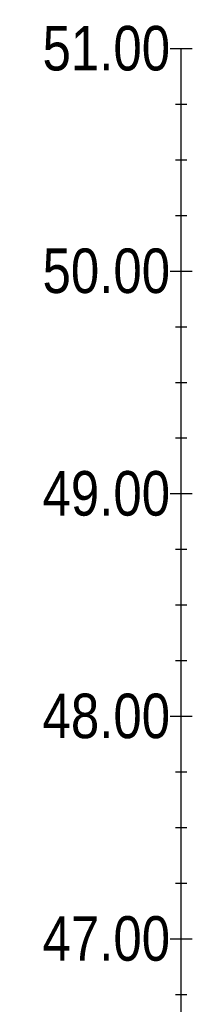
# Model space of a CAD drawing. Header units: metres. Extents: x 0 to 5465380, y 0 to 5925815.
# Tile 140 of 141: x 5465218 to 5465226, y 5925762 to 5925806. Entities that reach past the tile are written whole.
import ezdxf

# ---------------------------------------------------------------- set-up
doc = ezdxf.new("R2010")
doc.units = ezdxf.units.M
for name, color, linetype in [('AecObjExplode_rys 1_Vport_D5A', 7, 'Continuous'), ('AecObjExplode_rys 3_Vport_DDD', 7, 'Continuous'), ('AecObjExplode_rys 4_Vport_E22', 7, 'Continuous'), ('C-DROGI-PROFILE-WIDOKI', 7, 'Continuous')]:
    doc.layers.add(name, color=color, linetype=linetype)
doc.styles.add('ARIAL 2', font='ARIALN.TTF')

# ---------------------------------------------------------------- blocks, each defined once
blk = doc.blocks.new('AecObjExplode_rys 1_Vport_D5A')
at = {"layer": 'C-DROGI-PROFILE-WIDOKI', "color": 7, "linetype": 'Continuous', "lineweight": -3}
for p, q in [((5465224.818, 5925805.154), (5465225.818, 5925805.154)), ((5465225.318, 5925715.154), (5465225.318, 5925805.154)), ((5465225.068, 5925802.654), (5465225.568, 5925802.654)), ((5465225.068, 5925800.154), (5465225.568, 5925800.154)), ((5465225.068, 5925797.654), (5465225.568, 5925797.654)), ((5465224.818, 5925795.154), (5465225.818, 5925795.154)), ((5465225.068, 5925792.654), (5465225.568, 5925792.654)), ((5465225.068, 5925790.154), (5465225.568, 5925790.154)), ((5465225.068, 5925787.654), (5465225.568, 5925787.654)), ((5465224.818, 5925785.154), (5465225.818, 5925785.154)), ((5465225.068, 5925782.654), (5465225.568, 5925782.654)), ((5465225.068, 5925780.154), (5465225.568, 5925780.154)), ((5465225.068, 5925777.654), (5465225.568, 5925777.654)), ((5465224.818, 5925775.154), (5465225.818, 5925775.154)), ((5465225.068, 5925772.654), (5465225.568, 5925772.654)), ((5465225.068, 5925770.154), (5465225.568, 5925770.154)), ((5465225.068, 5925767.654), (5465225.568, 5925767.654)), ((5465224.818, 5925765.154), (5465225.818, 5925765.154)), ((5465225.068, 5925762.654), (5465225.568, 5925762.654))]:
    blk.add_line(p, q, dxfattribs=at)
at = {"layer": 'C-DROGI-PROFILE-WIDOKI', "color": 7, "linetype": 'Continuous', "lineweight": -3, "char_height": 2, "attachment_point": 6, "style": 'ARIAL 2'}
for s, insert in [('51.00', (5465224.818, 5925805.154)), ('50.00', (5465224.818, 5925795.154)), ('49.00', (5465224.818, 5925785.154)), ('48.00', (5465224.818, 5925775.154)), ('47.00', (5465224.818, 5925765.154))]:
    blk.add_mtext(s, dxfattribs=dict(at, insert=insert))
blk = doc.blocks.new('AecObjExplode_rys 4_Vport_E22')
at = {"layer": 'C-DROGI-PROFILE-WIDOKI', "color": 7, "linetype": 'Continuous', "lineweight": -3}
for p, q in [((5465224.818, 5925805.154), (5465225.818, 5925805.154)), ((5465225.318, 5925715.154), (5465225.318, 5925805.154)), ((5465225.068, 5925802.654), (5465225.568, 5925802.654)), ((5465225.068, 5925800.154), (5465225.568, 5925800.154)), ((5465225.068, 5925797.654), (5465225.568, 5925797.654)), ((5465224.818, 5925795.154), (5465225.818, 5925795.154)), ((5465225.068, 5925792.654), (5465225.568, 5925792.654)), ((5465225.068, 5925790.154), (5465225.568, 5925790.154)), ((5465225.068, 5925787.654), (5465225.568, 5925787.654)), ((5465224.818, 5925785.154), (5465225.818, 5925785.154)), ((5465225.068, 5925782.654), (5465225.568, 5925782.654)), ((5465225.068, 5925780.154), (5465225.568, 5925780.154)), ((5465225.068, 5925777.654), (5465225.568, 5925777.654)), ((5465224.818, 5925775.154), (5465225.818, 5925775.154)), ((5465225.068, 5925772.654), (5465225.568, 5925772.654)), ((5465225.068, 5925770.154), (5465225.568, 5925770.154)), ((5465225.068, 5925767.654), (5465225.568, 5925767.654)), ((5465224.818, 5925765.154), (5465225.818, 5925765.154)), ((5465225.068, 5925762.654), (5465225.568, 5925762.654))]:
    blk.add_line(p, q, dxfattribs=at)
at = {"layer": 'C-DROGI-PROFILE-WIDOKI', "color": 7, "linetype": 'Continuous', "lineweight": -3, "char_height": 2, "attachment_point": 6, "style": 'ARIAL 2'}
for s, insert in [('51.00', (5465224.818, 5925805.154)), ('50.00', (5465224.818, 5925795.154)), ('49.00', (5465224.818, 5925785.154)), ('48.00', (5465224.818, 5925775.154)), ('47.00', (5465224.818, 5925765.154))]:
    blk.add_mtext(s, dxfattribs=dict(at, insert=insert))
blk = doc.blocks.new('AecObjExplode_rys 3_Vport_DDD')
at = {"layer": 'C-DROGI-PROFILE-WIDOKI', "color": 7, "linetype": 'Continuous', "lineweight": -3}
for p, q in [((5465224.818, 5925805.154), (5465225.818, 5925805.154)), ((5465225.318, 5925715.154), (5465225.318, 5925805.154)), ((5465225.068, 5925802.654), (5465225.568, 5925802.654)), ((5465225.068, 5925800.154), (5465225.568, 5925800.154)), ((5465225.068, 5925797.654), (5465225.568, 5925797.654)), ((5465224.818, 5925795.154), (5465225.818, 5925795.154)), ((5465225.068, 5925792.654), (5465225.568, 5925792.654)), ((5465225.068, 5925790.154), (5465225.568, 5925790.154)), ((5465225.068, 5925787.654), (5465225.568, 5925787.654)), ((5465224.818, 5925785.154), (5465225.818, 5925785.154)), ((5465225.068, 5925782.654), (5465225.568, 5925782.654)), ((5465225.068, 5925780.154), (5465225.568, 5925780.154)), ((5465225.068, 5925777.654), (5465225.568, 5925777.654)), ((5465224.818, 5925775.154), (5465225.818, 5925775.154)), ((5465225.068, 5925772.654), (5465225.568, 5925772.654)), ((5465225.068, 5925770.154), (5465225.568, 5925770.154)), ((5465225.068, 5925767.654), (5465225.568, 5925767.654)), ((5465224.818, 5925765.154), (5465225.818, 5925765.154)), ((5465225.068, 5925762.654), (5465225.568, 5925762.654))]:
    blk.add_line(p, q, dxfattribs=at)
at = {"layer": 'C-DROGI-PROFILE-WIDOKI', "color": 7, "linetype": 'Continuous', "lineweight": -3, "char_height": 2, "attachment_point": 6, "style": 'ARIAL 2'}
for s, insert in [('51.00', (5465224.818, 5925805.154)), ('50.00', (5465224.818, 5925795.154)), ('49.00', (5465224.818, 5925785.154)), ('48.00', (5465224.818, 5925775.154)), ('47.00', (5465224.818, 5925765.154))]:
    blk.add_mtext(s, dxfattribs=dict(at, insert=insert))

msp = doc.modelspace()

# ---------------------------------------------------------------- block references
at = {"layer": 'AecObjExplode_rys 1_Vport_D5A'}
msp.add_blockref('AecObjExplode_rys 1_Vport_D5A', (0, 0), dxfattribs=at)
at = {"layer": 'AecObjExplode_rys 3_Vport_DDD'}
msp.add_blockref('AecObjExplode_rys 3_Vport_DDD', (0, 0), dxfattribs=at)
at = {"layer": 'AecObjExplode_rys 4_Vport_E22'}
msp.add_blockref('AecObjExplode_rys 4_Vport_E22', (0, 0), dxfattribs=at)

doc.saveas('drawing.dxf')
